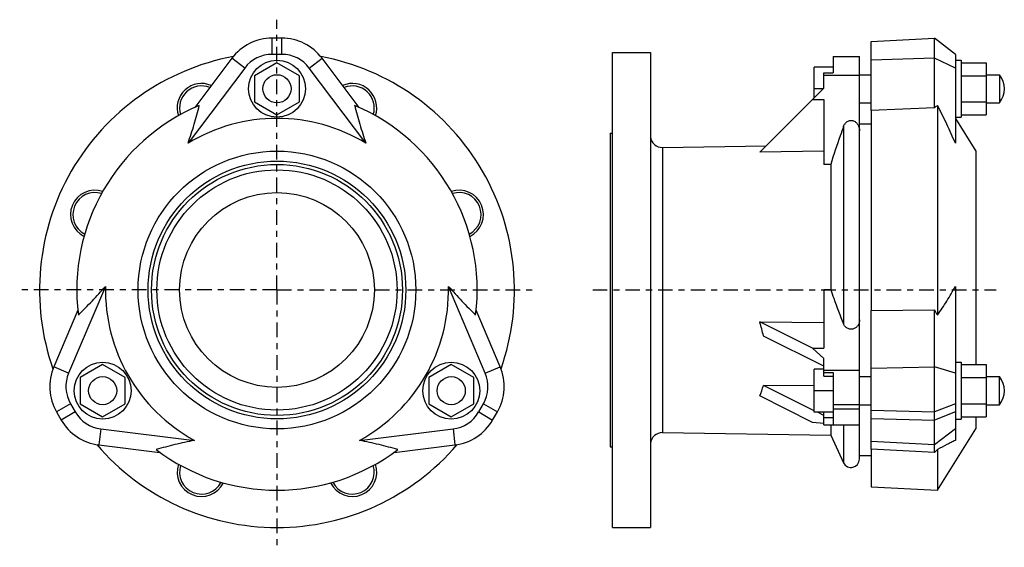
# Model space of a CAD drawing. Header units: inches. Extents: x -2.4 to 13.9, y -0.3 to 8.5.
import ezdxf

# ---------------------------------------------------------------- set-up
doc = ezdxf.new("R2010")
doc.units = ezdxf.units.IN
doc.header["$LTSCALE"] = 0.64311
doc.header["$MEASUREMENT"] = 0
doc.linetypes.add('CENTER', pattern=[0.6, 0.375, -0.075, 0.075, -0.075])
doc.layers.get('0').update_dxf_attribs({"linetype": 'CONTINUOUS'})
for name, color, linetype in [('06___PRT_ALL_SURFS', 7, 'CONTINUOUS'), ('AXES', 7, 'CONTINUOUS'), ('CURVES', 7, 'CONTINUOUS'), ('SURFS', 7, 'CONTINUOUS')]:
    doc.layers.add(name, color=color, linetype=linetype)

msp = doc.modelspace()

# ---------------------------------------------------------------- linework, layer by layer
at = {"color": 7, "linetype": 'CONTINUOUS'}
for p, q in [((7.427, 0.043), (7.427, 7.917)), ((8.056, 7.917), (8.056, 0.043)), ((1.865, 7.748), (1.491, 7.532)), ((2.239, 7.532), (1.865, 7.748)), ((10.773, 7.166), (10.773, 7.675)), ((11.088, 7.675), (10.773, 7.675)), ((13.111, 7.789), (13.209, 7.789)), ((13.209, 7.789), (13.209, 6.844)), ((13.209, 7.748), (13.621, 7.748)), ((13.621, 7.748), (13.621, 6.884)), ((1.491, 7.532), (1.491, 7.1)), ((2.239, 7.1), (2.239, 7.532)), ((11.521, 7.549), (11.718, 7.549)), ((13.209, 7.532), (13.621, 7.532)), ((13.621, 7.549), (13.844, 7.549)), ((13.844, 7.549), (13.844, 7.083)), ((10.923, 7.316), (10.773, 7.316)), ((1.491, 7.1), (1.865, 6.884)), ((1.865, 6.884), (2.239, 7.1)), ((11.521, 7.083), (11.718, 7.083)), ((12.815, 7.038), (12.815, 3.565)), ((13.209, 7.1), (13.621, 7.1)), ((13.621, 7.083), (13.844, 7.083)), ((11.718, 6.957), (11.718, 3.642)), ((13.209, 6.884), (13.621, 6.884)), ((11.718, 6.727), (11.521, 6.727)), ((13.111, 6.844), (13.209, 6.844)), ((7.387, 6.578), (7.387, 1.381)), ((11.258, 6.692), (11.258, 3.417)), ((8.256, 6.343), (8.256, 1.616)), ((13.45, 6.281), (13.45, 2.743)), ((11.046, 6.062), (11.046, 3.987)), ((13.111, 2.784), (13.209, 2.784)), ((13.209, 2.784), (13.209, 1.839)), ((-1.025, 2.743), (-1.399, 2.527)), ((-0.651, 2.527), (-1.025, 2.743)), ((4.754, 2.743), (4.38, 2.527)), ((5.128, 2.527), (4.754, 2.743)), ((10.93, 2.67), (10.773, 2.67)), ((10.773, 1.952), (10.773, 2.67)), ((13.209, 2.743), (13.621, 2.743)), ((13.621, 2.743), (13.621, 1.879)), ((-1.399, 2.527), (-1.399, 2.095)), ((-0.651, 2.095), (-0.651, 2.527)), ((4.38, 2.527), (4.38, 2.095)), ((5.128, 2.095), (5.128, 2.527)), ((11.521, 2.544), (11.718, 2.544)), ((13.209, 2.527), (13.621, 2.527)), ((13.621, 2.544), (13.844, 2.544)), ((13.844, 2.078), (13.844, 2.544)), ((11.088, 2.311), (10.773, 2.311)), ((-1.399, 2.095), (-1.025, 1.879)), ((-1.025, 1.879), (-0.651, 2.095)), ((4.38, 2.095), (4.754, 1.879)), ((4.754, 1.879), (5.128, 2.095)), ((11.521, 2.078), (11.718, 2.078)), ((13.209, 2.095), (13.621, 2.095)), ((13.621, 2.078), (13.844, 2.078)), ((11.088, 1.952), (10.773, 1.952)), ((10.93, 1.868), (10.93, 1.952)), ((13.111, 1.839), (13.209, 1.839)), ((13.209, 1.879), (13.621, 1.879)), ((13.45, 1.879), (13.45, 1.678)), ((11.046, 1.746), (11.046, 1.571)), ((11.258, 1.746), (11.258, 1.116)), ((12.815, 0.661), (13.45, 1.678)), ((8.256, 1.616), (11.046, 1.571)), ((7.387, 1.381), (7.427, 1.381)), ((11.718, 1.339), (11.718, 0.718)), ((12.815, 1.335), (12.815, 0.661)), ((11.718, 1.233), (11.521, 1.233)), ((7.427, 0.043), (8.056, 0.043))]:
    msp.add_line(p, q, dxfattribs=at)
for centre, radius in [((1.865, 7.316), 0.472), ((1.865, 7.316), 0.233), ((1.865, 3.98), 2.302), ((1.865, 3.98), 2.136), ((1.865, 3.98), 2.08), ((1.865, 3.98), 1.991), ((1.865, 3.98), 1.614), ((-1.025, 2.311), 0.472), ((4.754, 2.311), 0.472), ((-1.025, 2.311), 0.233), ((4.754, 2.311), 0.233)]:
    msp.add_circle(centre, radius, dxfattribs=at)
for centre, radius, start, end in [((1.865, 3.98), 3.937, 100.6346, 199.3654), ((1.865, 3.98), 3.937, 340.6256, 79.3788), ((13.539, 7.316), 0.384, 322.6368, 37.3632), ((0.614, 6.999), 0.404, 66.3727, 198.7729), ((0.614, 6.999), 0.364, 67.8607, 197.6222), ((3.115, 6.999), 0.404, 341.2272, 113.6272), ((3.115, 6.999), 0.364, 342.3778, 112.1389), ((1.865, 3.98), 3.319, 112.8305, 187.1695), ((1.865, 3.98), 3.319, 352.8305, 67.1695), ((-1.154, 5.23), 0.404, 71.2235, 243.7765), ((-1.154, 5.23), 0.364, 72.3721, 242.6143), ((4.884, 5.23), 0.404, 296.2238, 108.7765), ((4.884, 5.23), 0.364, 297.3861, 107.628), ((13.539, 2.311), 0.384, 322.6368, 37.3632), ((8.253, 1.419), 0.197, 89.0711, 174.9484), ((1.865, 3.98), 3.937, 220.6212, 319.3744), ((1.865, 3.98), 3.319, 232.8305, 307.1695), ((0.614, 0.961), 0.404, 161.2581, 333.7422), ((0.614, 0.961), 0.364, 162.3567, 332.6445), ((3.115, 0.961), 0.404, 206.258, 18.742), ((3.115, 0.961), 0.364, 207.3559, 17.6434)]:
    msp.add_arc(centre, radius, start, end, dxfattribs=at)
at = {"layer": '06___PRT_ALL_SURFS', "color": 7, "linetype": 'CONTINUOUS'}
for p, q in [((7.427, 7.917), (8.056, 7.917)), ((11.088, 7.848), (11.088, 7.582)), ((11.088, 7.848), (11.521, 7.848)), ((11.521, 1.175), (11.521, 7.848)), ((10.93, 7.324), (10.93, 7.582)), ((10.93, 7.582), (11.088, 7.582)), ((10.93, 7.541), (11.521, 7.541)), ((10.93, 7.324), (9.868, 6.262)), ((10.745, 7.139), (10.93, 7.139)), ((10.93, 7.139), (10.93, 6.059)), ((7.387, 6.578), (7.427, 6.578)), ((8.256, 6.343), (9.977, 6.371)), ((10.93, 6.28), (9.868, 6.262)), ((11.046, 6.062), (10.93, 6.059)), ((10.93, 3.99), (10.93, 3.014)), ((10.93, 3.99), (11.046, 3.987)), ((10.745, 3.014), (9.868, 3.452)), ((9.868, 3.452), (10.93, 3.443)), ((10.93, 2.717), (9.929, 3.217)), ((10.745, 3.014), (10.93, 3.014)), ((10.93, 2.846), (10.745, 3.014)), ((10.93, 2.55), (10.93, 2.846)), ((10.93, 2.65), (11.521, 2.65)), ((10.93, 2.611), (11.088, 2.611)), ((10.93, 2.55), (11.088, 2.55)), ((11.088, 2.611), (11.088, 1.746)), ((10.773, 1.977), (9.929, 2.399)), ((10.773, 2.392), (9.929, 2.399)), ((10.745, 1.786), (9.868, 2.225)), ((11.088, 2.08), (11.521, 2.08)), ((11.088, 2.011), (11.521, 2.011)), ((10.93, 1.898), (10.823, 1.952)), ((10.93, 1.868), (11.088, 1.868)), ((10.93, 1.746), (10.93, 1.868)), ((10.93, 1.769), (10.745, 1.786)), ((10.93, 1.746), (11.521, 1.746)), ((11.046, 1.571), (11.258, 1.116))]:
    msp.add_line(p, q, dxfattribs=at)
for centre, radius, start, end in [((8.253, 6.54), 0.197, 186.0619, 270.9289), ((11.383, 1.175), 0.138, 205, 360)]:
    msp.add_arc(centre, radius, start, end, dxfattribs=at)
for start_param, end_param in [(0.725659, 0.829436), (0.217534, 0.321311)]:
    msp.add_ellipse((7.624, 3.961), major_axis=(2.038, -2.038), ratio=0.577312, start_param=start_param, end_param=end_param, dxfattribs=at)
for points, knots in [([(11.258, 6.692), (11.264, 6.708), (11.28, 6.738), (11.318, 6.775), (11.37, 6.794), (11.425, 6.787), (11.47, 6.758), (11.5, 6.716), (11.517, 6.668), (11.521, 6.635), (11.521, 6.619)], [0, 0, 0, 0, 0.121951, 0.247286, 0.376843, 0.507804, 0.635473, 0.759081, 0.880105, 1, 1, 1, 1]), ([(11.258, 6.692), (11.239, 6.64), (11.163, 6.432), (11.093, 6.221), (11.046, 6.062)], [0, 0, 0, 0, 0.25037, 1, 1, 1, 1]), ([(11.046, 3.987), (11.062, 3.939), (11.127, 3.747), (11.2, 3.558), (11.258, 3.417)], [0, 0, 0, 0, 0.249199, 1, 1, 1, 1]), ([(11.521, 3.484), (11.521, 3.469), (11.517, 3.439), (11.5, 3.396), (11.469, 3.357), (11.424, 3.331), (11.37, 3.325), (11.319, 3.342), (11.281, 3.375), (11.264, 3.403), (11.258, 3.417)], [0, 0, 0, 0, 0.11405, 0.230551, 0.352587, 0.483166, 0.620617, 0.755323, 0.881265, 1, 1, 1, 1])]:
    msp.add_open_spline(points, degree=3, knots=knots, dxfattribs=at)
at = {"layer": 'AXES', "color": 7, "linetype": 'CENTER'}
for p, q in [((1.865, 3.98), (1.865, 8.46)), ((1.865, 3.98), (-2.4, 3.98)), ((1.865, 3.98), (1.865, -0.285)), ((1.865, 3.98), (6.13, 3.98)), ((7.1, 3.98), (13.789, 3.98))]:
    msp.add_line(p, q, dxfattribs=at)
at = {"layer": 'CURVES', "color": 4, "linetype": 'CONTINUOUS'}
for p, q in [((1.865, 7.789), (1.865, 7.808)), ((1.865, 6.824), (1.865, 6.844))]:
    msp.add_line(p, q, dxfattribs=at)
at = {"layer": 'SURFS', "color": 7, "linetype": 'CONTINUOUS'}
for p, q in [((1.786, 7.886), (1.786, 8.154)), ((1.944, 8.154), (1.786, 8.154)), ((1.944, 7.886), (1.944, 8.154)), ((11.718, 8.099), (12.763, 8.154)), ((11.718, 6.957), (11.718, 8.099)), ((12.763, 7.002), (12.763, 8.154)), ((13.111, 7.886), (12.763, 8.154)), ((1.944, 7.886), (1.786, 7.886)), ((13.111, 7.886), (13.111, 6.413)), ((1.116, 7.82), (0.503, 7.006)), ((1.33, 7.659), (1.116, 7.82)), ((2.4, 7.659), (2.613, 7.82)), ((3.227, 7.006), (2.613, 7.82)), ((12.763, 7.82), (11.718, 7.787)), ((13.111, 7.659), (12.763, 7.82)), ((1.33, 7.659), (0.391, 6.413)), ((3.339, 6.413), (2.4, 7.659)), ((12.763, 7.002), (11.718, 6.957)), ((13.111, 6.824), (13.45, 6.281)), ((-0.979, 4.04), (-1.589, 2.603)), ((5.319, 2.603), (4.709, 4.04)), ((13.111, 4.04), (13.111, 1.487)), ((-1.437, 3.646), (-1.835, 2.708)), ((5.565, 2.708), (5.167, 3.646)), ((11.718, 3.642), (12.763, 3.651)), ((11.718, 1.339), (11.718, 3.642)), ((12.763, 1.286), (12.763, 3.651)), ((-1.589, 2.603), (-1.835, 2.708)), ((5.319, 2.603), (5.565, 2.708)), ((11.718, 2.686), (12.763, 2.708)), ((13.111, 2.603), (12.763, 2.708)), ((-1.558, 2.095), (-1.789, 1.961)), ((-1.789, 1.961), (-1.711, 1.824)), ((-1.558, 2.095), (-1.479, 1.958)), ((5.209, 1.958), (5.287, 2.095)), ((5.287, 2.095), (5.519, 1.961)), ((5.44, 1.824), (5.519, 1.961)), ((11.718, 1.988), (12.763, 1.961)), ((13.111, 2.095), (12.763, 1.961)), ((-1.479, 1.958), (-1.711, 1.824)), ((5.209, 1.958), (5.44, 1.824)), ((11.718, 1.852), (12.763, 1.824)), ((13.111, 1.958), (12.763, 1.824)), ((-1.054, 1.677), (-1.087, 1.411)), ((-1.054, 1.677), (0.495, 1.487)), ((3.235, 1.487), (4.784, 1.677)), ((4.784, 1.677), (4.816, 1.411)), ((13.111, 1.677), (12.763, 1.411)), ((-1.087, 1.411), (-0.075, 1.287)), ((3.805, 1.287), (4.816, 1.411)), ((12.763, 1.411), (11.718, 1.466)), ((12.763, 1.286), (11.718, 1.339)), ((11.718, 0.718), (12.815, 0.661))]:
    msp.add_line(p, q, dxfattribs=at)
for centre, radius, start, end in [((1.786, 7.315), 0.839, 90, 143), ((1.944, 7.315), 0.839, 37, 90), ((1.786, 7.315), 0.571, 90, 143), ((1.944, 7.315), 0.571, 37, 90), ((1.865, 3.98), 2.844, 58.7919, 121.2081), ((1.865, 3.98), 2.844, 178.7919, 241.2081), ((1.865, 3.98), 2.844, 298.7919, 1.2081), ((-1.063, 2.38), 0.839, 157, 210), ((4.793, 2.38), 0.839, 330, 23), ((-1.063, 2.38), 0.571, 157, 210), ((4.793, 2.38), 0.571, 330, 23), ((-0.985, 2.244), 0.839, 210, 263), ((-0.985, 2.244), 0.571, 210, 263), ((4.714, 2.244), 0.571, 277, 330), ((4.714, 2.244), 0.839, 277, 330)]:
    msp.add_arc(centre, radius, start, end, dxfattribs=at)
for centre, major_axis, ratio, start_param, end_param in [((16.857, 3.835), (4.388, -2.856), 0.471002, 2.94577, 2.97009), ((16.857, 3.886), (4.369, -2.307), 0.609688, -2.361235, -2.336915), ((16.857, 4.218), (4.585, 3.52), 0.058965, 2.603091, 2.627411)]:
    msp.add_ellipse(centre, major_axis=major_axis, ratio=ratio, start_param=start_param, end_param=end_param, dxfattribs=at)
for points, knots in [([(0.391, 6.413), (0.427, 6.516), (0.493, 6.724), (0.55, 6.934), (0.577, 7.038)], [0, 0, 0, 0, 0.504517, 1, 1, 1, 1]), ([(3.153, 7.038), (3.18, 6.934), (3.237, 6.724), (3.303, 6.516), (3.339, 6.413)], [0, 0, 0, 0, 0.495484, 1, 1, 1, 1]), ([(13.111, 6.413), (13.089, 6.465), (13.043, 6.57), (12.945, 6.78), (12.868, 6.935), (12.815, 7.038)], [0, 0, 0, 0, 0.247738, 0.497263, 1, 1, 1, 1]), ([(-1.428, 3.565), (-1.351, 3.641), (-1.198, 3.796), (-1.051, 3.957), (-0.979, 4.04)], [0, 0, 0, 0, 0.495484, 1, 1, 1, 1]), ([(4.709, 4.04), (4.781, 3.957), (4.928, 3.796), (5.081, 3.641), (5.158, 3.565)], [0, 0, 0, 0, 0.504517, 1, 1, 1, 1]), ([(12.815, 3.565), (12.868, 3.641), (12.973, 3.796), (13.067, 3.957), (13.111, 4.04)], [0, 0, 0, 0, 0.496209, 1, 1, 1, 1]), ([(0.495, 1.487), (0.387, 1.466), (0.174, 1.419), (-0.036, 1.364), (-0.14, 1.335)], [0, 0, 0, 0, 0.504517, 1, 1, 1, 1]), ([(3.87, 1.335), (3.766, 1.364), (3.555, 1.419), (3.343, 1.466), (3.235, 1.487)], [0, 0, 0, 0, 0.495484, 1, 1, 1, 1]), ([(13.111, 1.487), (13.088, 1.476), (13.041, 1.453), (12.942, 1.403), (12.866, 1.363), (12.815, 1.335)], [0, 0, 0, 0, 0.229697, 0.474868, 1, 1, 1, 1])]:
    msp.add_open_spline(points, degree=3, knots=knots, dxfattribs=at)

doc.saveas('drawing.dxf')
